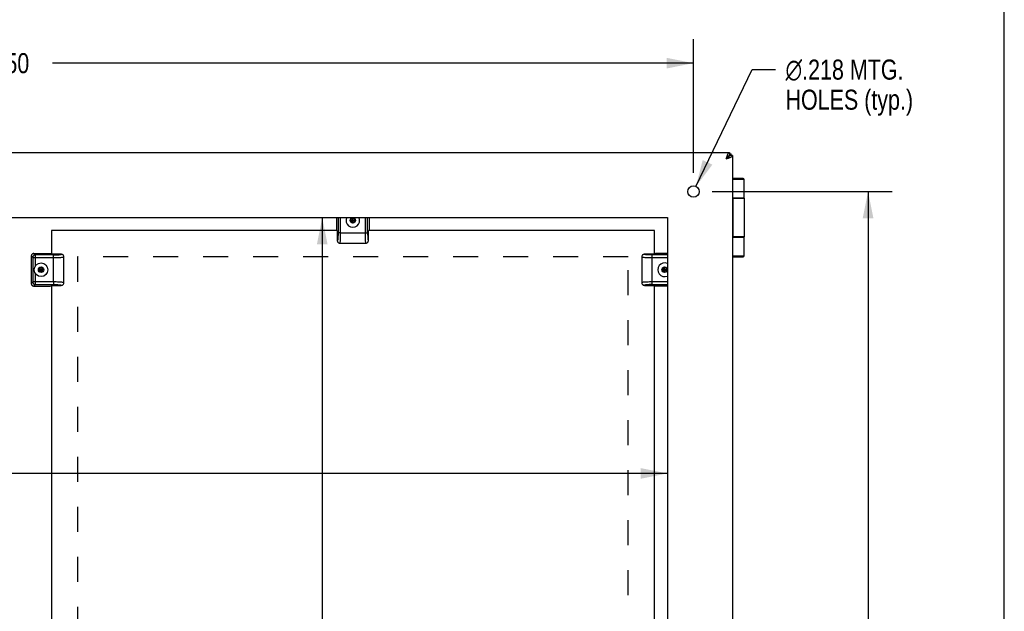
# Model space of a CAD drawing. Header units: inches. Extents: x 0 to 87.2, y 0 to 56.4.
# Tile 14 of 14: x 68.3 to 87.2, y 30.5 to 41.9. Entities that reach past the tile are written whole.
import ezdxf

# ---------------------------------------------------------------- set-up
doc = ezdxf.new("R2010")
doc.units = ezdxf.units.IN
doc.header["$LTSCALE"] = 4.794872
doc.header["$MEASUREMENT"] = 0
doc.linetypes.add('HIDDEN', pattern=[0.2, 0.1, -0.1])
doc.layers.get('0').update_dxf_attribs({"linetype": 'CONTINUOUS'})
for name, color, linetype in [('02___PRT_ALL_AXES', 7, 'CONTINUOUS'), ('DEFAULT_2', 8, 'HIDDEN'), ('DIMENSIONS', 7, 'CONTINUOUS')]:
    doc.layers.add(name, color=color, linetype=linetype)
doc.styles.get("Standard").update_dxf_attribs({"font": 'txt', "width": 0.8})
doc.styles.add('TEXTSTYLE_1', font='gdt', dxfattribs={"width": 0.8})
doc.dimstyles.new('DIMSTYLE_1', dxfattribs={"dimtxt": 0.384615, "dimasz": 0.512821, "dimexe": 0.09, "dimexo": 0.07, "dimgap": 0.0375, "dimtad": 0, "dimtih": 1, "dimtoh": 1, "dimzin": 4, "dimdsep": 46, "dimtxsty": 'Standard', "dimblk": '_FILLED', "dimblk1": '_FILLED', "dimblk2": '_FILLED', "dimcen": 0.09, "dimadec": 0, "dimazin": 0, "dimtfac": 1, "dimtofl": 0, "dimtmove": 0, "dimatfit": 3, "dimldrblk": '_FILLED', "dimfxl": 1, "dimtolj": 1, "dimtzin": 4, "dimarcsym": 0})
doc.dimstyles.new('DIMSTYLE_2', dxfattribs={"dimtxt": 0.384615, "dimasz": 0.512821, "dimexe": 0.09, "dimexo": 0.07, "dimgap": 0.09, "dimtad": 0, "dimtih": 1, "dimtoh": 1, "dimdec": 3, "dimzin": 4, "dimdsep": 46, "dimtxsty": 'Standard', "dimblk": '_FILLED', "dimblk1": '_FILLED', "dimblk2": '_FILLED', "dimcen": 0.09, "dimadec": 0, "dimazin": 0, "dimtfac": 1, "dimtdec": 3, "dimtofl": 0, "dimtmove": 0, "dimatfit": 3, "dimldrblk": '_FILLED', "dimfxl": 1, "dimtolj": 1, "dimtzin": 4, "dimarcsym": 0})

# ---------------------------------------------------------------- blocks, each defined once
blk = doc.blocks.new('_FILLED')
at = {"color": 0, "linetype": 'ByBlock'}
blk.add_solid([(0, 0), (-1, 0.2), (-1, -0.2)], dxfattribs=at)
blk = doc.blocks.new('*D1')
at = {"layer": 'DIMENSIONS', "color": 2, "linetype": 'Continuous'}
for p, q in [((54.719, 38.951), (54.719, 41.515)), ((81.219, 38.951), (81.219, 41.515)), ((54.719, 41.054), (67.008, 41.054)), ((81.219, 41.054), (68.931, 41.054))]:
    blk.add_line(p, q, dxfattribs=at)
at = {"layer": 'DIMENSIONS', "color": 2, "linetype": 'Continuous', "xscale": 0.5128205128, "yscale": 0.5128205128, "zscale": 0.5128205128, "rotation": 180}
blk.add_blockref('_FILLED', (54.719, 41.054), dxfattribs=at)
at = {"layer": 'DIMENSIONS', "color": 2, "linetype": 'Continuous', "xscale": 0.5128205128, "yscale": 0.5128205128, "zscale": 0.5128205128}
blk.add_blockref('_FILLED', (81.219, 41.054), dxfattribs=at)
at = {"layer": 'DIMENSIONS', "color": 2, "linetype": 'Continuous', "insert": (67.969, 41.246), "char_height": 0.3846, "width": 1.53846, "attachment_point": 2, "line_spacing_factor": 0.9}
blk.add_mtext('26.50', dxfattribs=at)
blk = doc.blocks.new('*D2')
at = {"layer": 'DIMENSIONS', "color": 2, "linetype": 'Continuous'}
for p, q in [((81.267, 38.69), (82.343, 40.93)), ((82.343, 40.93), (82.792, 40.93))]:
    blk.add_line(p, q, dxfattribs=at)
at = {"layer": 'DIMENSIONS', "color": 2, "linetype": 'Continuous', "xscale": 0.5128205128, "yscale": 0.5128205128, "zscale": 0.5128205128, "rotation": 244.3288928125}
blk.add_blockref('_FILLED', (81.267, 38.69), dxfattribs=at)
at = {"layer": 'DIMENSIONS', "color": 2, "linetype": 'Continuous', "insert": (82.984, 41.123), "char_height": 0.38462, "width": 3.69231, "attachment_point": 1, "line_spacing_factor": 0.9, "style": 'TEXTSTYLE_1'}
blk.add_mtext('{\\Fgdt;n}\\Ftxt;.218 MTG.\\PHOLES (typ.)', dxfattribs=at)
blk = doc.blocks.new('*D3')
at = {"layer": 'DIMENSIONS', "color": 2, "linetype": 'Continuous'}
for p, q in [((81.578, 38.592), (85.029, 38.592)), ((84.567, 38.592), (84.567, 28.954)), ((84.567, 18.092), (84.567, 28.185)), ((81.687, 18.092), (85.029, 18.092))]:
    blk.add_line(p, q, dxfattribs=at)
at = {"layer": 'DIMENSIONS', "color": 2, "linetype": 'Continuous', "xscale": 0.5128205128, "yscale": 0.5128205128, "zscale": 0.5128205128}
for p, rotation in [((84.567, 38.592), 90), ((84.567, 18.092), 270)]:
    blk.add_blockref('_FILLED', p, dxfattribs=dict(at, rotation=rotation))
at = {"layer": 'DIMENSIONS', "color": 2, "linetype": 'Continuous', "insert": (84.567, 28.762), "char_height": 0.3846, "width": 1.53846, "attachment_point": 2, "line_spacing_factor": 0.9}
blk.add_mtext('20.50', dxfattribs=at)
blk = doc.blocks.new('*D11')
at = {"layer": 'DIMENSIONS', "color": 2, "linetype": 'Continuous'}
for p, q in [((55.219, 33.187), (62.934, 33.187)), ((80.719, 33.187), (66.395, 33.187))]:
    blk.add_line(p, q, dxfattribs=at)
at = {"layer": 'DIMENSIONS', "color": 2, "linetype": 'Continuous', "xscale": 0.5128205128, "yscale": 0.5128205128, "zscale": 0.5128205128, "rotation": 180}
blk.add_blockref('_FILLED', (55.219, 33.187), dxfattribs=at)
at = {"layer": 'DIMENSIONS', "color": 2, "linetype": 'Continuous', "xscale": 0.5128205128, "yscale": 0.5128205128, "zscale": 0.5128205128}
blk.add_blockref('_FILLED', (80.719, 33.187), dxfattribs=at)
at = {"layer": 'DIMENSIONS', "color": 2, "linetype": 'Continuous', "insert": (64.664, 33.38), "char_height": 0.3846, "width": 3.07692, "attachment_point": 2, "line_spacing_factor": 0.9}
blk.add_mtext('25.50 BACK\\POPENING', dxfattribs=at)
blk = doc.blocks.new('*D12')
at = {"layer": 'DIMENSIONS', "color": 2, "linetype": 'Continuous'}
for p, q in [((74.101, 38.092), (74.101, 28.727)), ((74.101, 18.592), (74.101, 26.804))]:
    blk.add_line(p, q, dxfattribs=at)
at = {"layer": 'DIMENSIONS', "color": 2, "linetype": 'Continuous', "xscale": 0.5128205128, "yscale": 0.5128205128, "zscale": 0.5128205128}
for p, rotation in [((74.101, 38.092), 90), ((74.101, 18.592), 270)]:
    blk.add_blockref('_FILLED', p, dxfattribs=dict(at, rotation=rotation))
at = {"layer": 'DIMENSIONS', "color": 2, "linetype": 'Continuous', "insert": (74.101, 28.534), "char_height": 0.3846, "width": 2.15385, "attachment_point": 2, "line_spacing_factor": 0.9}
blk.add_mtext('19.50\\PBACK\\POPENING', dxfattribs=at)

msp = doc.modelspace()

# ---------------------------------------------------------------- linework, layer by layer
at = {"color": 7, "linetype": 'Continuous'}
for p, q in [((87.1795, 0), (87.1795, 56.4103)), ((81.9095, 39.3421), (81.9095, 39.2821)), ((81.9695, 39.2821), (81.9095, 39.2821)), ((81.9394, 39.2821), (81.9394, 39.3121)), ((81.888, 39.2606), (81.8495, 39.2221)), ((81.8761, 39.2606), (81.888, 39.2606)), ((81.888, 39.2606), (81.888, 39.2487)), ((82.1692, 38.8421), (81.9695, 38.8421)), ((82.1892, 38.8221), (81.9695, 38.8221)), ((82.1892, 38.4671), (81.9695, 38.4671)), ((81.9695, 38.4621), (82.1892, 38.4621)), ((81.9739, 37.7221), (81.9739, 38.4621)), ((74.3756, 38.0921), (74.3756, 37.8942)), ((74.4045, 38.0921), (74.4044, 37.7966)), ((74.4543, 37.8021), (74.4543, 38.0921)), ((74.6881, 38.088), (74.6462, 38.0638)), ((74.6462, 38.0154), (74.7301, 38.0638)), ((74.6462, 38.0638), (74.6462, 38.0154)), ((74.6462, 38.0638), (74.7301, 38.0154)), ((74.6462, 38.0154), (74.6881, 37.9912)), ((74.6881, 38.0852), (74.6486, 38.0624)), ((74.6486, 38.0624), (74.6486, 38.0167)), ((74.6486, 38.0167), (74.6881, 37.9939)), ((74.6881, 37.9912), (74.6881, 38.088)), ((74.7301, 38.0638), (74.6881, 38.088)), ((74.7277, 38.0624), (74.6881, 38.0852)), ((74.6881, 37.9939), (74.7277, 38.0167)), ((74.6881, 37.9912), (74.7301, 38.0154)), ((74.7277, 38.0167), (74.7277, 38.0624)), ((74.7301, 38.0154), (74.7301, 38.0638)), ((74.922, 38.0921), (74.922, 37.8021)), ((74.9718, 37.8021), (74.9718, 38.0921)), ((75.0006, 38.0921), (75.0006, 37.8942)), ((74.3896, 37.8381), (74.3896, 37.6533)), ((74.4039, 37.7595), (74.4038, 37.7541)), ((74.4041, 37.7658), (74.4039, 37.7595)), ((74.4042, 37.7704), (74.4041, 37.7658)), ((74.4043, 37.7758), (74.4042, 37.7704)), ((74.4044, 37.786), (74.4043, 37.781)), ((74.4043, 37.781), (74.4043, 37.7758)), ((74.4044, 37.7966), (74.4044, 37.7907)), ((74.4044, 37.7907), (74.4044, 37.786)), ((74.4205, 37.8021), (74.4045, 37.8021)), ((74.4543, 37.8021), (74.4205, 37.8021)), ((74.4543, 37.8021), (74.9718, 37.8021)), ((74.9866, 37.6533), (74.9866, 37.8381)), ((74.9906, 37.8421), (74.997, 37.8484)), ((74.4002, 37.6915), (74.4, 37.6894)), ((74.4005, 37.6948), (74.4002, 37.6915)), ((74.4008, 37.6982), (74.4005, 37.6948)), ((74.4011, 37.7017), (74.4008, 37.6982)), ((74.4014, 37.7053), (74.4011, 37.7017)), ((74.4016, 37.709), (74.4014, 37.7053)), ((74.4019, 37.7128), (74.4016, 37.709)), ((74.4021, 37.7163), (74.4019, 37.7128)), ((74.4023, 37.7204), (74.4021, 37.7163)), ((74.4026, 37.7261), (74.4023, 37.7204)), ((74.4029, 37.7318), (74.4026, 37.7261)), ((74.4028, 37.73), (74.4028, 37.73)), ((74.4033, 37.7402), (74.4029, 37.7318)), ((74.4035, 37.7445), (74.4033, 37.7402)), ((74.4036, 37.7495), (74.4035, 37.7445)), ((74.4038, 37.7541), (74.4036, 37.7495)), ((74.4411, 37.6021), (74.9351, 37.6021)), ((74.935, 37.6021), (74.9351, 37.6021)), ((82.1892, 37.7221), (81.9695, 37.7221)), ((81.9695, 37.7171), (82.1892, 37.7171)), ((68.5717, 37.4046), (68.6005, 37.3757)), ((68.5717, 37.4046), (68.8547, 37.4046)), ((68.9069, 37.3946), (68.9006, 37.4009)), ((69.0956, 37.3906), (68.9109, 37.3906)), ((80.4654, 37.3906), (80.2806, 37.3906)), ((80.7195, 37.4046), (80.5215, 37.4046)), ((68.5219, 37.3548), (68.5219, 36.8294)), ((68.5507, 37.3259), (68.5219, 37.3548)), ((68.5507, 37.3259), (68.5507, 36.8582)), ((68.5507, 37.3259), (68.9469, 37.3259)), ((68.6005, 37.1649), (68.6005, 37.3757)), ((68.9469, 37.3757), (68.6005, 37.3757)), ((68.9469, 36.8582), (68.9469, 37.3757)), ((69.1469, 36.8451), (69.1469, 37.3391)), ((69.1469, 37.339), (69.1469, 37.3391)), ((80.2294, 37.3391), (80.2294, 36.8451)), ((80.3188, 37.38), (80.3167, 37.3802)), ((80.3221, 37.3797), (80.3188, 37.38)), ((80.3255, 37.3794), (80.3221, 37.3797)), ((80.329, 37.3791), (80.3255, 37.3794)), ((80.3326, 37.3788), (80.329, 37.3791)), ((80.3363, 37.3786), (80.3326, 37.3788)), ((80.3409, 37.3783), (80.3363, 37.3786)), ((80.345, 37.378), (80.3409, 37.3783)), ((80.349, 37.3778), (80.345, 37.378)), ((80.3526, 37.3776), (80.349, 37.3778)), ((80.3574, 37.3774), (80.3526, 37.3776)), ((80.3573, 37.3774), (80.3573, 37.3774)), ((80.3742, 37.3767), (80.3686, 37.3769)), ((80.3798, 37.3765), (80.3742, 37.3767)), ((80.385, 37.3763), (80.3798, 37.3765)), ((80.3909, 37.3762), (80.385, 37.3763)), ((80.3977, 37.376), (80.3909, 37.3762)), ((80.4032, 37.376), (80.3977, 37.376)), ((80.4084, 37.3759), (80.4032, 37.376)), ((80.4133, 37.3758), (80.4084, 37.3759)), ((80.418, 37.3758), (80.4133, 37.3758)), ((80.4239, 37.3758), (80.418, 37.3758)), ((80.7195, 37.3757), (80.4239, 37.3758)), ((80.4294, 37.3597), (80.4294, 37.3757)), ((80.4294, 37.3259), (80.4294, 37.3597)), ((80.4294, 37.3259), (80.7195, 37.3259)), ((80.4294, 36.8084), (80.4294, 37.3259)), ((81.9695, 37.3621), (82.1892, 37.3621)), ((81.9695, 37.3421), (82.1692, 37.3421)), ((68.6005, 36.8084), (68.6005, 37.0192)), ((68.7094, 37.1405), (68.6675, 37.1163)), ((68.6675, 37.0679), (68.7513, 37.1163)), ((68.6675, 37.1163), (68.6675, 37.0679)), ((68.6675, 37.1163), (68.7513, 37.0679)), ((68.6675, 37.0679), (68.7094, 37.0437)), ((68.7094, 37.1377), (68.6698, 37.1149)), ((68.6698, 37.1149), (68.6698, 37.0692)), ((68.6698, 37.0692), (68.7094, 37.0464)), ((68.7094, 37.0437), (68.7094, 37.1405)), ((68.7513, 37.1163), (68.7094, 37.1405)), ((68.7489, 37.1149), (68.7094, 37.1377)), ((68.7094, 37.0464), (68.7489, 37.0692)), ((68.7094, 37.0437), (68.7513, 37.0679)), ((68.7489, 37.0692), (68.7489, 37.1149)), ((68.7513, 37.0679), (68.7513, 37.1163)), ((80.6669, 37.1405), (80.625, 37.1163)), ((80.625, 37.0679), (80.7088, 37.1163)), ((80.625, 37.1163), (80.625, 37.0679)), ((80.625, 37.1163), (80.7088, 37.0679)), ((80.625, 37.0679), (80.6669, 37.0437)), ((80.6669, 37.1377), (80.6273, 37.1149)), ((80.6273, 37.1149), (80.6273, 37.0692)), ((80.6273, 37.0692), (80.6669, 37.0464)), ((80.6669, 37.0437), (80.6669, 37.1405)), ((80.7088, 37.1163), (80.6669, 37.1405)), ((80.7064, 37.1149), (80.6669, 37.1377)), ((80.6669, 37.0464), (80.7064, 37.0692)), ((80.6669, 37.0437), (80.7088, 37.0679)), ((80.7064, 37.0692), (80.7064, 37.1149)), ((80.7088, 37.0679), (80.7088, 37.1163)), ((68.5219, 36.8294), (68.5507, 36.8582)), ((68.9469, 36.8582), (68.5507, 36.8582)), ((68.9469, 36.8582), (68.9469, 36.8244)), ((68.9469, 36.8244), (68.9469, 36.8084)), ((80.2294, 36.8452), (80.2294, 36.8451)), ((80.7195, 36.8582), (80.4294, 36.8582)), ((68.6005, 36.8084), (68.5717, 36.7796)), ((68.5717, 36.7796), (68.8547, 36.7796)), ((68.6005, 36.8084), (68.9523, 36.8084)), ((68.9109, 36.7936), (69.0956, 36.7936)), ((68.9523, 36.8084), (68.9582, 36.8083)), ((68.9582, 36.8083), (68.963, 36.8083)), ((68.963, 36.8083), (68.9679, 36.8083)), ((68.9679, 36.8083), (68.9731, 36.8082)), ((68.9731, 36.8082), (68.9785, 36.8081)), ((68.9785, 36.8081), (68.9853, 36.8079)), ((68.9853, 36.8079), (68.9913, 36.8078)), ((68.9913, 36.8078), (68.9965, 36.8076)), ((68.9965, 36.8076), (69.0021, 36.8075)), ((69.0021, 36.8075), (69.0077, 36.8073)), ((69.0172, 36.8069), (69.0229, 36.8066)), ((69.019, 36.8068), (69.019, 36.8068)), ((69.0229, 36.8066), (69.0286, 36.8063)), ((69.0286, 36.8063), (69.0327, 36.806)), ((69.0327, 36.806), (69.0362, 36.8058)), ((69.0362, 36.8058), (69.0387, 36.8056)), ((69.0387, 36.8056), (69.0424, 36.8054)), ((69.0424, 36.8054), (69.0461, 36.8051)), ((69.0461, 36.8051), (69.0496, 36.8048)), ((69.0496, 36.8048), (69.053, 36.8045)), ((69.053, 36.8045), (69.0564, 36.8042)), ((69.0564, 36.8042), (69.0584, 36.804)), ((80.2806, 36.7936), (80.4654, 36.7936)), ((80.4294, 36.8084), (80.7195, 36.8084)), ((80.4694, 36.7896), (80.4757, 36.7832)), ((80.7195, 36.7796), (80.5215, 36.7796))]:
    msp.add_line(p, q, dxfattribs=at)
at = {"color": 3, "linetype": 'Continuous'}
for p, q in [((54.0295, 39.3421), (81.9095, 39.3421)), ((81.9095, 39.3121), (81.9394, 39.3121)), ((81.9695, 39.2821), (81.9695, 17.4021)), ((68.9069, 37.8421), (68.9069, 37.3906)), ((74.3896, 37.8421), (68.9069, 37.8421)), ((80.4694, 37.8421), (74.9866, 37.8421)), ((80.4694, 37.3906), (80.4694, 37.8421)), ((68.9069, 36.7936), (68.9069, 28.6406)), ((80.4694, 28.6406), (80.4694, 36.7936))]:
    msp.add_line(p, q, dxfattribs=at)
for points in [[(81.8495, 39.2221), (81.852, 39.2299), (81.8545, 39.2377), (81.857, 39.2454), (81.8595, 39.2531), (81.862, 39.2607), (81.8645, 39.268), (81.867, 39.2752), (81.8695, 39.2821), (81.872, 39.2887), (81.8744, 39.2951), (81.877, 39.3011), (81.8795, 39.3069), (81.882, 39.3123), (81.8845, 39.3173), (81.887, 39.3219), (81.8895, 39.326), (81.892, 39.3297), (81.8945, 39.3329), (81.897, 39.3357), (81.8995, 39.338), (81.902, 39.3398), (81.9045, 39.341), (81.907, 39.3418), (81.9095, 39.3421)], [(81.8495, 39.2221), (81.8573, 39.2245), (81.8651, 39.227), (81.8728, 39.2295), (81.8805, 39.2321), (81.8881, 39.2346), (81.8954, 39.2371), (81.9026, 39.2396), (81.9095, 39.2421), (81.9161, 39.2446), (81.9225, 39.247), (81.9286, 39.2495), (81.9343, 39.2521), (81.9397, 39.2546), (81.9447, 39.2571), (81.9493, 39.2596), (81.9534, 39.2621), (81.9571, 39.2646), (81.9603, 39.267), (81.9631, 39.2696), (81.9654, 39.2721), (81.9672, 39.2746), (81.9685, 39.2771), (81.9692, 39.2796), (81.9695, 39.2821)]]:
    msp.add_lwpolyline(points, dxfattribs=at)
at = {"color": 7, "linetype": 'Continuous'}
for points in [[(81.8495, 39.2221), (81.8542, 39.2251), (81.8588, 39.228), (81.8635, 39.2311), (81.868, 39.2341), (81.8724, 39.2371), (81.8767, 39.2401), (81.8808, 39.2431), (81.8847, 39.246), (81.8884, 39.2491), (81.8919, 39.2521), (81.8951, 39.2551), (81.898, 39.2581), (81.9006, 39.2611), (81.9029, 39.2641), (81.9049, 39.2671), (81.9065, 39.2701), (81.9078, 39.2731), (81.9087, 39.2761), (81.9093, 39.2791), (81.9095, 39.2821)], [(81.8495, 39.2221), (81.8525, 39.2268), (81.8555, 39.2314), (81.8585, 39.2361), (81.8615, 39.2406), (81.8645, 39.245), (81.8675, 39.2493), (81.8705, 39.2534), (81.8735, 39.2573), (81.8765, 39.261), (81.8795, 39.2645), (81.8825, 39.2677), (81.8855, 39.2706), (81.8885, 39.2732), (81.8915, 39.2755), (81.8945, 39.2775), (81.8975, 39.2791), (81.9005, 39.2804), (81.9035, 39.2813), (81.9065, 39.2819), (81.9095, 39.2821)], [(81.9095, 39.2821), (81.9077, 39.2819), (81.9059, 39.2814), (81.9041, 39.2806), (81.9023, 39.2795), (81.9005, 39.2781), (81.8988, 39.2764), (81.897, 39.2745), (81.8952, 39.2722), (81.8934, 39.2697), (81.8916, 39.2669), (81.8898, 39.2639), (81.888, 39.2606)], [(81.9095, 39.2821), (81.9093, 39.2803), (81.9088, 39.2785), (81.908, 39.2767), (81.907, 39.2749), (81.9055, 39.2731), (81.9038, 39.2713), (81.9019, 39.2696), (81.8996, 39.2678), (81.8971, 39.266), (81.8943, 39.2642), (81.8913, 39.2624), (81.888, 39.2606)], [(74.4504, 37.6606), (74.4515, 37.6801), (74.4525, 37.7016), (74.4532, 37.7243), (74.4538, 37.7486), (74.4541, 37.7747), (74.4542, 37.8021)], [(74.922, 37.8021), (74.9221, 37.7759), (74.9225, 37.7503), (74.923, 37.7254), (74.9238, 37.702), (74.9247, 37.6802), (74.9259, 37.6606)], [(74.9718, 37.8021), (74.9722, 37.7694), (74.973, 37.7397), (74.9744, 37.7126), (74.9763, 37.6895), (74.9785, 37.6713), (74.9811, 37.6588), (74.9838, 37.6529), (74.9866, 37.6533)], [(74.9996, 37.8632), (74.9992, 37.8592), (74.9988, 37.8558), (74.9984, 37.853), (74.9979, 37.8508), (74.9975, 37.8492), (74.997, 37.8484)], [(75.0006, 37.8942), (75.0006, 37.8885), (75.0005, 37.883), (75.0004, 37.8775), (75.0002, 37.8724), (74.9999, 37.8676), (74.9996, 37.8632)], [(74.3896, 37.6533), (74.3903, 37.6454), (74.3921, 37.6378), (74.3952, 37.6304), (74.3993, 37.6236), (74.4015, 37.6208)], [(74.3907, 37.6522), (74.3907, 37.6522), (74.3907, 37.6522), (74.3907, 37.6522), (74.3907, 37.6522), (74.3905, 37.6523), (74.3903, 37.6525), (74.39, 37.6528), (74.3896, 37.6533)], [(74.3922, 37.6524), (74.3922, 37.6524), (74.3921, 37.6523), (74.3921, 37.6523), (74.392, 37.6523), (74.3919, 37.6522), (74.3919, 37.6522), (74.3918, 37.6522), (74.3917, 37.6521), (74.3916, 37.6521), (74.3916, 37.6521), (74.3915, 37.6521), (74.3914, 37.6521), (74.3913, 37.6521), (74.3913, 37.6521), (74.3912, 37.6521), (74.3911, 37.6521), (74.391, 37.6521), (74.3909, 37.6521), (74.3909, 37.6522), (74.3908, 37.6522), (74.3908, 37.6522), (74.3908, 37.6522), (74.3908, 37.6522)], [(74.395, 37.658), (74.3948, 37.6573), (74.3946, 37.6568), (74.3945, 37.6565), (74.3943, 37.6561), (74.3942, 37.6557), (74.3941, 37.6554), (74.3939, 37.655), (74.3938, 37.6547), (74.3937, 37.6544), (74.3935, 37.6542), (74.3934, 37.6539), (74.3933, 37.6537), (74.3931, 37.6535), (74.393, 37.6532), (74.3928, 37.6531), (74.3927, 37.6529), (74.3925, 37.6527), (74.3924, 37.6526), (74.3924, 37.6525), (74.3922, 37.6524)], [(74.4, 37.6894), (74.3996, 37.6857), (74.3994, 37.6839), (74.3992, 37.6822), (74.399, 37.6804), (74.3988, 37.6787), (74.3986, 37.677), (74.3983, 37.6753), (74.3981, 37.6737), (74.3979, 37.6721), (74.3976, 37.6705), (74.3974, 37.669), (74.3971, 37.6675), (74.3969, 37.666), (74.3966, 37.6646), (74.3963, 37.6633), (74.396, 37.662), (74.3957, 37.6608), (74.3954, 37.6596), (74.3952, 37.6586), (74.395, 37.658)], [(74.4015, 37.6208), (74.4041, 37.6179), (74.4144, 37.6097), (74.4272, 37.6041), (74.4411, 37.6021)], [(74.4411, 37.6021), (74.442, 37.6024), (74.4438, 37.6061), (74.4456, 37.6139), (74.4473, 37.6258), (74.4489, 37.6415), (74.4504, 37.6606)], [(74.9259, 37.6606), (74.9273, 37.642), (74.9289, 37.6265), (74.9306, 37.6144), (74.9324, 37.6064), (74.9343, 37.6025), (74.935, 37.6021)], [(74.9351, 37.6021), (74.9492, 37.6041), (74.962, 37.6098), (74.9723, 37.6181), (74.975, 37.6211)], [(74.975, 37.6211), (74.9769, 37.6235), (74.981, 37.6304), (74.9841, 37.6378), (74.986, 37.6454), (74.9866, 37.6533)], [(68.5365, 37.39), (68.5322, 37.385), (68.5286, 37.3797), (68.5257, 37.3739), (68.5236, 37.3677), (68.5223, 37.3613), (68.5219, 37.3548)], [(68.5717, 37.4046), (68.5651, 37.4041), (68.5588, 37.4029), (68.5526, 37.4008), (68.5468, 37.3979), (68.5414, 37.3943), (68.5365, 37.39)], [(68.8547, 37.4046), (68.8604, 37.4045), (68.866, 37.4044), (68.8714, 37.4043), (68.8766, 37.4041), (68.8813, 37.4038), (68.8858, 37.4035)], [(68.8858, 37.4035), (68.8898, 37.4031), (68.8932, 37.4028), (68.896, 37.4023), (68.8982, 37.4019), (68.8997, 37.4014), (68.9006, 37.4009)], [(68.9469, 37.3757), (68.9796, 37.3761), (69.0092, 37.3769), (69.0363, 37.3783), (69.0595, 37.3802), (69.0776, 37.3825), (69.0902, 37.385), (69.096, 37.3877), (69.0956, 37.3906)], [(69.1278, 37.3789), (69.1255, 37.3808), (69.1186, 37.385), (69.1112, 37.388), (69.1036, 37.3899), (69.0956, 37.3906)], [(80.2806, 37.3906), (80.2727, 37.3899), (80.2651, 37.3881), (80.2577, 37.385), (80.2509, 37.3809), (80.2481, 37.3787)], [(80.2798, 37.388), (80.2797, 37.388), (80.2797, 37.3881), (80.2796, 37.3881), (80.2796, 37.3882), (80.2795, 37.3883), (80.2795, 37.3883), (80.2795, 37.3884), (80.2795, 37.3885), (80.2794, 37.3886), (80.2794, 37.3886), (80.2794, 37.3887), (80.2794, 37.3888), (80.2794, 37.3889), (80.2794, 37.3889), (80.2794, 37.389), (80.2794, 37.3891), (80.2794, 37.3892), (80.2795, 37.3893), (80.2795, 37.3894), (80.2795, 37.3894), (80.2795, 37.3894), (80.2795, 37.3894), (80.2795, 37.3895)], [(80.2795, 37.3895), (80.2795, 37.3895), (80.2796, 37.3895), (80.2795, 37.3895), (80.2796, 37.3895), (80.2797, 37.3897), (80.2798, 37.3899), (80.2802, 37.3902), (80.2806, 37.3906)], [(80.2854, 37.3852), (80.2846, 37.3855), (80.2842, 37.3856), (80.2838, 37.3857), (80.2834, 37.3859), (80.283, 37.386), (80.2827, 37.3861), (80.2824, 37.3863), (80.2821, 37.3864), (80.2818, 37.3865), (80.2815, 37.3867), (80.2812, 37.3868), (80.281, 37.387), (80.2808, 37.3871), (80.2806, 37.3872), (80.2804, 37.3874), (80.2802, 37.3875), (80.28, 37.3877), (80.2799, 37.3878), (80.2798, 37.3879), (80.2798, 37.388)], [(80.3167, 37.3802), (80.3131, 37.3806), (80.3113, 37.3808), (80.3095, 37.381), (80.3077, 37.3812), (80.306, 37.3814), (80.3043, 37.3816), (80.3026, 37.3819), (80.301, 37.3821), (80.2994, 37.3823), (80.2978, 37.3826), (80.2963, 37.3828), (80.2948, 37.3831), (80.2933, 37.3833), (80.292, 37.3836), (80.2906, 37.3839), (80.2893, 37.3842), (80.2881, 37.3845), (80.2869, 37.3848), (80.2859, 37.385), (80.2854, 37.3852)], [(68.5654, 37.361), (68.5611, 37.3561), (68.5575, 37.3507), (68.5546, 37.3449), (68.5525, 37.3388), (68.5512, 37.3324), (68.5507, 37.3259)], [(68.6005, 37.3757), (68.594, 37.3753), (68.5877, 37.374), (68.5815, 37.3719), (68.5757, 37.369), (68.5703, 37.3653), (68.5654, 37.361)], [(68.9469, 37.3259), (68.973, 37.3261), (68.9987, 37.3264), (69.0235, 37.3269), (69.047, 37.3277), (69.0687, 37.3286), (69.0883, 37.3298)], [(69.0883, 37.3298), (69.1069, 37.3312), (69.1225, 37.3328), (69.1345, 37.3345), (69.1426, 37.3364), (69.1465, 37.3382), (69.1469, 37.339)], [(69.1469, 37.339), (69.1448, 37.3531), (69.1392, 37.3659), (69.1309, 37.3763), (69.1278, 37.3789)], [(80.2481, 37.3787), (80.2452, 37.3761), (80.237, 37.3658), (80.2314, 37.353), (80.2294, 37.3391)], [(80.2294, 37.3391), (80.2298, 37.3382), (80.2334, 37.3364), (80.2412, 37.3346), (80.2531, 37.3329), (80.2688, 37.3313), (80.288, 37.3298)], [(80.288, 37.3298), (80.3075, 37.3287), (80.3289, 37.3277), (80.3516, 37.327), (80.3759, 37.3264), (80.4021, 37.3261), (80.4294, 37.326)], [(80.3575, 37.3774), (80.3574, 37.3774), (80.3574, 37.3774)], [(80.3686, 37.3769), (80.3604, 37.3772), (80.3591, 37.3773), (80.3575, 37.3774)], [(68.5219, 36.8294), (68.5223, 36.8228), (68.5236, 36.8164), (68.5257, 36.8103), (68.5286, 36.8044), (68.5322, 36.7991), (68.5365, 36.7942)], [(68.5507, 36.8582), (68.5512, 36.8517), (68.5525, 36.8454), (68.5546, 36.8392), (68.5575, 36.8334), (68.5611, 36.828), (68.5654, 36.8231)], [(68.5654, 36.8231), (68.5703, 36.8188), (68.5757, 36.8152), (68.5815, 36.8123), (68.5877, 36.8102), (68.594, 36.8089), (68.6005, 36.8084)], [(69.0883, 36.8543), (69.0688, 36.8555), (69.0474, 36.8564), (69.0246, 36.8572), (69.0003, 36.8577), (68.9742, 36.858), (68.9469, 36.8581)], [(69.1469, 36.8451), (69.1465, 36.8459), (69.1429, 36.8477), (69.1351, 36.8495), (69.1231, 36.8512), (69.1075, 36.8528), (69.0883, 36.8543)], [(69.1282, 36.8054), (69.1311, 36.808), (69.1393, 36.8183), (69.1449, 36.8311), (69.1469, 36.8451)], [(80.288, 36.8543), (80.2693, 36.8529), (80.2538, 36.8513), (80.2418, 36.8496), (80.2337, 36.8478), (80.2298, 36.8459), (80.2294, 36.8452)], [(80.2294, 36.8451), (80.2314, 36.831), (80.2371, 36.8182), (80.2454, 36.8079), (80.2484, 36.8052)], [(80.4294, 36.8582), (80.4033, 36.8581), (80.3776, 36.8577), (80.3528, 36.8572), (80.3293, 36.8564), (80.3076, 36.8555), (80.288, 36.8543)], [(68.5365, 36.7942), (68.5414, 36.7898), (68.5468, 36.7862), (68.5526, 36.7834), (68.5588, 36.7813), (68.5651, 36.78), (68.5717, 36.7796)], [(69.0077, 36.8073), (69.0159, 36.8069), (69.0172, 36.8069)], [(69.0584, 36.804), (69.0613, 36.8037), (69.0632, 36.8035), (69.065, 36.8033), (69.0668, 36.8031), (69.0685, 36.8029), (69.0703, 36.8027), (69.072, 36.8025), (69.0736, 36.8023), (69.0753, 36.802), (69.0769, 36.8018), (69.0785, 36.8016), (69.08, 36.8013), (69.0815, 36.801), (69.0829, 36.8008), (69.0843, 36.8005), (69.0857, 36.8002), (69.0869, 36.8), (69.0881, 36.7997), (69.0894, 36.7994), (69.0904, 36.7991), (69.0909, 36.7989)], [(69.0909, 36.7989), (69.0917, 36.7987), (69.0921, 36.7985), (69.0925, 36.7984), (69.0929, 36.7983), (69.0932, 36.7981), (69.0936, 36.798), (69.0939, 36.7979), (69.0942, 36.7977), (69.0945, 36.7976), (69.0948, 36.7975), (69.095, 36.7973), (69.0953, 36.7972), (69.0955, 36.797), (69.0957, 36.7969), (69.0959, 36.7968), (69.0961, 36.7966), (69.0962, 36.7965), (69.0964, 36.7963), (69.0964, 36.7963), (69.0965, 36.7962)], [(69.0956, 36.7936), (69.1035, 36.7942), (69.1111, 36.7961), (69.1185, 36.7991), (69.1254, 36.8032), (69.1282, 36.8054)], [(69.0967, 36.7947), (69.0967, 36.7947), (69.0967, 36.7946), (69.0967, 36.7946), (69.0967, 36.7946), (69.0966, 36.7945), (69.0965, 36.7943), (69.0961, 36.794), (69.0956, 36.7936)], [(69.0965, 36.7962), (69.0966, 36.7961), (69.0966, 36.796), (69.0967, 36.796), (69.0967, 36.7959), (69.0967, 36.7959), (69.0968, 36.7958), (69.0968, 36.7957), (69.0968, 36.7956), (69.0968, 36.7956), (69.0969, 36.7955), (69.0969, 36.7954), (69.0969, 36.7954), (69.0969, 36.7953), (69.0969, 36.7952), (69.0969, 36.7951), (69.0969, 36.795), (69.0968, 36.795), (69.0968, 36.7949), (69.0968, 36.7948), (69.0968, 36.7947), (69.0968, 36.7947), (69.0967, 36.7947), (69.0967, 36.7947)], [(80.2484, 36.8052), (80.2508, 36.8033), (80.2577, 36.7992), (80.2651, 36.7961), (80.2727, 36.7942), (80.2806, 36.7936)], [(80.4294, 36.8084), (80.3967, 36.808), (80.3671, 36.8072), (80.34, 36.8058), (80.3168, 36.8039), (80.2987, 36.8017), (80.2861, 36.7991), (80.2802, 36.7965), (80.2806, 36.7936)], [(80.4905, 36.7806), (80.4865, 36.781), (80.4831, 36.7814), (80.4803, 36.7818), (80.4781, 36.7823), (80.4766, 36.7827), (80.4757, 36.7832)], [(80.5215, 36.7796), (80.5158, 36.7796), (80.5103, 36.7797), (80.5049, 36.7798), (80.4997, 36.78), (80.4949, 36.7803), (80.4905, 36.7806)]]:
    msp.add_lwpolyline(points, dxfattribs=at)
for centre, radius in [((74.6881, 38.0396), 0.0514), ((68.7094, 37.0921), 0.131), ((68.7094, 37.0921), 0.0514), ((80.6669, 37.0921), 0.0514)]:
    msp.add_circle(centre, radius, dxfattribs=at)
for centre, radius, start, end in [((82.1692, 38.8221), 0.02, 0, 90), ((74.6881, 38.0396), 0.131, 156.37282, 23.62718), ((80.6669, 37.0921), 0.131, 66.33362, 293.66638), ((82.1692, 37.3621), 0.02, 270, 360)]:
    msp.add_arc(centre, radius, start, end, dxfattribs=at)
for centre, major_axis, start_param, end_param in [((74.3797, 37.8942), (0, 0.046), -4.712389, -3.2288591), ((80.5215, 37.4005), (0.046, 0), 1.5707963, 3.0543262), ((68.8547, 36.7836), (0.046, 0), -1.5707963, -0.0872665)]:
    msp.add_ellipse(centre, major_axis=major_axis, ratio=0.0874887, start_param=start_param, end_param=end_param, dxfattribs=at)
at = {"layer": '02___PRT_ALL_AXES', "color": 7, "linetype": 'Continuous'}
for p, q in [((82.1892, 38.4671), (82.1892, 38.8221)), ((81.9743, 38.4621), (81.9743, 37.7221)), ((82.1097, 38.4671), (82.1097, 38.4621)), ((82.1892, 38.4621), (82.1892, 37.7221)), ((82.1097, 37.7221), (82.1097, 37.7171)), ((82.1892, 37.3621), (82.1892, 37.7171))]:
    msp.add_line(p, q, dxfattribs=at)
at = {"layer": '02___PRT_ALL_AXES', "color": 3, "linetype": 'Continuous'}
for p, q in [((55.2195, 38.0921), (80.7195, 38.0921)), ((80.7195, 38.0921), (80.7195, 18.5921))]:
    msp.add_line(p, q, dxfattribs=at)
msp.add_circle((81.2195, 38.5921), 0.109, dxfattribs=at)
at = {"layer": 'DEFAULT_2', "color": 8, "linetype": 'HIDDEN'}
for p, q in [((69.4069, 37.3421), (69.4069, 19.3421)), ((79.9694, 37.3421), (69.4069, 37.3421)), ((79.9694, 19.3421), (79.9694, 37.3421))]:
    msp.add_line(p, q, dxfattribs=at)

# ---------------------------------------------------------------- dimensions: what is measured, and where the dimension line sits
at = {"layer": 'DIMENSIONS', "color": 2, "linetype": 'Continuous'}
dim = msp.add_linear_dim(base=(81.2195, 41.0538), p1=(54.7195, 38.881), p2=(81.2195, 38.881), dimstyle='DIMSTYLE_1', dxfattribs=at)
dim.commit()
dim.dimension.update_dxf_attribs({"geometry": '*D1', "text_midpoint": (67.9695, 41.0538), "dimtype": 160})
dim = msp.add_diameter_dim_2p(p1=(81.2667, 38.6903), p2=(81.1723, 38.4938), text='<> MTG.\\PHOLES (typ.)', dimstyle='DIMSTYLE_2', dxfattribs=at)
dim.commit()
dim.dimension.update_dxf_attribs({"geometry": '*D2', "text_midpoint": (84.8305, 40.6419), "dimtype": 163})
dim = msp.add_linear_dim(base=(84.5673, 18.0921), p1=(81.5084, 38.5921), p2=(81.6174, 18.0921), angle=270, dimstyle='DIMSTYLE_1', dxfattribs=at)
dim.commit()
dim.dimension.update_dxf_attribs({"geometry": '*D3', "text_midpoint": (84.5673, 28.5698), "dimtype": 160})
dim = msp.add_linear_dim(base=(80.7195, 33.1873), p1=(55.2195, 38.0921), p2=(80.7195, 38.0921), text='<> BACK\\POPENING', dimstyle='DIMSTYLE_1', dxfattribs=at)
dim.commit()
dim.dimension.update_dxf_attribs({"geometry": '*D11', "text_midpoint": (64.6643, 32.8988), "dimtype": 160})
dim = msp.add_linear_dim(base=(74.101, 18.5921), p1=(80.7195, 38.0921), p2=(80.7195, 18.5921), angle=270, text='<>\\PBACK\\POPENING', dimstyle='DIMSTYLE_1', dxfattribs=at)
dim.commit()
dim.dimension.update_dxf_attribs({"geometry": '*D12', "text_midpoint": (74.101, 27.7651), "dimtype": 160})

doc.saveas('drawing.dxf')
